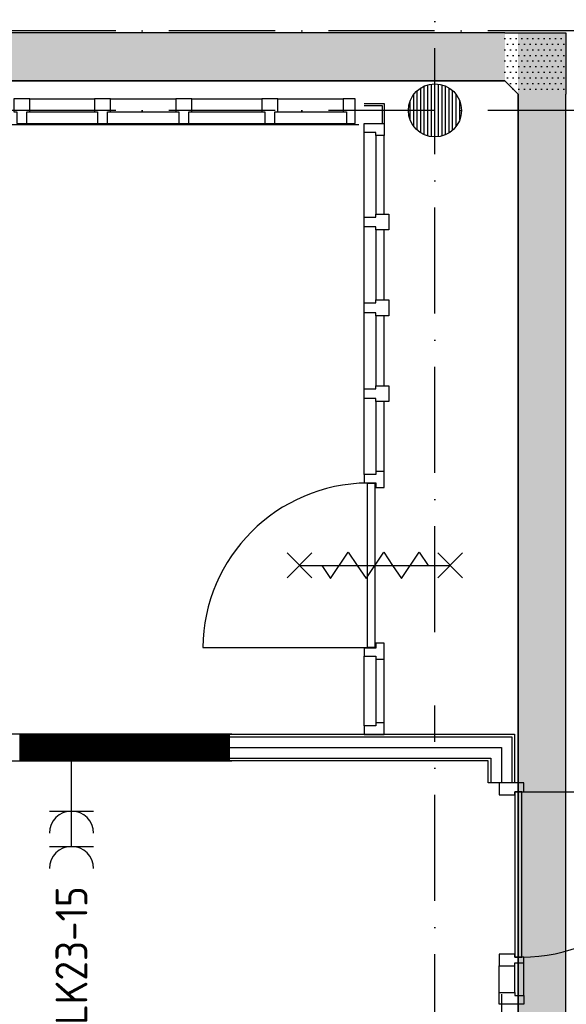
# Model space of a CAD drawing. Header units: millimetres. Extents: x -6587 to 112885, y 244 to 84344.
# Tile 49 of 57: x 72855 to 75940, y 36656 to 42219. Entities that reach past the tile are written whole.
import ezdxf
from ezdxf.enums import TextEntityAlignment as Align

# ---------------------------------------------------------------- set-up
doc = ezdxf.new("R2010")
doc.units = ezdxf.units.MM
doc.header["$LTSCALE"] = 100
doc.linetypes.add('B-SL0', pattern=[100000000.0, 0, -100000000.0])
doc.linetypes.add('DASHDOT', pattern=[9, 6, -1.5, 0, -1.5])
doc.layers.get('0').update_dxf_attribs({"color": 9, "linetype": 'CONTINUOUS'})
for name, color, linetype in [('AL$7----_STRAMIEN', 1, 'DASHDOT'), ('AL32----_BINNENKOZ', 7, 'CONTINUOUS'), ('AL32----_DRAAIRICHTING', 1, 'CONTINUOUS'), ('ALL-----_REFLIJNEN', 8, 'CONTINUOUS'), ('EB62203-_ATTRIB', 2, 'CONTINUOUS'), ('EL62203-_KRACHT-WCD230', 3, 'CONTINUOUS'), ('KABELGOOT1', 8, 'CONTINUOUS'), ('LIJN025', 10, 'CONTINUOUS')]:
    doc.layers.add(name, color=color, linetype=linetype)
doc.styles.add('1_8', font='iso', dxfattribs={"width": 0.7, "height": 1.8})
doc.styles.add('2_0', font='iso', dxfattribs={"height": 200})
doc.styles.add('NORATT', font='isocp.shx')
doc.styles.get("Standard").update_dxf_attribs({"font": 'iso.shx'})
pattern_1 = [(0, (-1717.716, 188607.497), (15.875, 31.75), [0, -31.75])]

# ---------------------------------------------------------------- blocks, each defined once
blk = doc.blocks.new('ES3W2A')
for p, q in [((1.25, 2), (-1.25, 2)), ((0, 2), (0, -3)), ((1.25, 0), (-1.25, 0))]:
    blk.add_line(p, q)
for centre in [(0, 3.25), (0, 1.25)]:
    blk.add_arc(centre, 1.25, 180, 0)
at = {"color": 0, "style": 'NORATT'}
for tag, flags, p in [('VERMOGEN', 9, (-2.5, 5)), ('GROEP', 8, (0, 5)), ('SCHAK', 8, (2.5, 5)), ('GELIJK', 9, (5, 5)), ('KAST', 9, (7, 5)), ('TAL', 8, (2.5, 5))]:
    blk.add_attdef(tag, text='', height=1.8, rotation=90, dxfattribs=dict(at, flags=flags)).set_placement(p, align=Align.MIDDLE_CENTER)
at = {"color": 0, "style": 'NORATT', "flags": 8}
blk.add_attdef('DOEL', text='', height=1.8, rotation=90, dxfattribs=at).set_placement((-2.5, 5), align=Align.MIDDLE_LEFT)
at = {"color": 0, "style": 'NORATT', "flags": 9}
blk.add_attdef('M_CODE', text='', height=1.8, dxfattribs=at).set_placement((0, 0), align=Align.MIDDLE_CENTER)
blk = doc.blocks.new('KG2FF')
at = {"linetype": 'B-SL0'}
for p, q in [((210, -135), (210, 135)), ((-135, -210), (135, -210))]:
    blk.add_line(p, q, dxfattribs=at)
at = {"linetype": 'ByBlock'}
for points in [[(-135, -210), (-135, 135), (-135, 135), (210, 135)], [(210, -135), (210, -135), (135, -210), (135, -210)]]:
    blk.add_lwpolyline(points, dxfattribs=at)
at = {"flags": 3}
blk.add_attdef('HULPSTUK', (0, 0), '', height=1, dxfattribs=at)
blk = doc.blocks.new('EH100000')
at = {"linetype": 'ByBlock'}
for p, q in [((1, 0.5), (0, 0.5)), ((1, 0.5, 1), (0, 0.5, 1)), ((0, -0.5, 1), (1, -0.5, 1)), ((1, -0.5), (0, -0.5))]:
    blk.add_line(p, q, dxfattribs=at)
at = {"linetype": 'ByBlock', "invisible_edges": 15}
for points in [[(1, -0.5), (0, -0.5), (0, 0.5), (1, 0.5)], [(0, 0.5), (1, 0.5), (1, 0.5, 1), (0, 0.5, 1)], [(0, -0.5, 1), (1, -0.5, 1), (1, -0.5), (0, -0.5)]]:
    blk.add_3dface(points, dxfattribs=at)
at = {"linetype": 'ByBlock', "style": '2_0', "flags": 8}
blk.add_attdef('FUNCTIE', text='', height=0.5, dxfattribs=at).set_placement((0.5, 0), align=Align.MIDDLE)
at = {"linetype": 'ByBlock', "flags": 9}
blk.add_attdef('SCHOT', text='', height=0.5, dxfattribs=at).set_placement((0.5, 0), align=Align.MIDDLE)
blk = doc.blocks.new('A$Cb38f1ce1')
at = {"layer": 'KABELGOOT1'}
h = blk.add_hatch(dxfattribs=at)
h.set_pattern_fill('DOTS', color=256, scale=20, style=0)
h.set_pattern_definition(pattern_1)
h.paths.add_polyline_path([(72342.3, 35347.4), (72342.3, 35617.4), (57643.3, 35617.4), (57643.3, 35347.4)])
h = blk.add_hatch(dxfattribs=at)
h.set_pattern_fill('DOTS', color=256, scale=20, style=0)
h.set_pattern_definition(pattern_1)
h.paths.add_polyline_path([(72342.3, 35347.4), (72417.3, 35272.4), (72687.3, 35272.4), (72687.3, 35617.4), (72342.3, 35617.4)])
h = blk.add_hatch(dxfattribs=at)
h.set_pattern_fill('DOTS', color=256, scale=20, style=0)
h.set_pattern_definition(pattern_1)
h.paths.add_polyline_path([(72417.3, 23236.6), (72687.3, 23236.6), (72687.3, 35617.4), (72417.3, 35617.4)])
at = {"layer": 'AL$7----_STRAMIEN', "color": 1}
for p, q in [((71947.7, 32231.7), (71947.7, 70113)), ((71947.7, 10911), (71947.7, 31816.9))]:
    blk.add_line(p, q, dxfattribs=at)
for points in [[(86347.7, 35630), (1577.4, 35630)], [(86347.7, 35180), (750, 35180)]]:
    blk.add_lwpolyline(points, dxfattribs=at)
at = {"layer": 'AL32----_BINNENKOZ', "color": 8}
for p, q in [((72398.2, 31330.5), (72398.2, 30396.5)), ((72438.2, 30396.5), (72438.2, 31330.5)), ((72398.2, 30413.5), (72310.2, 30413.5)), ((72310.2, 30413.5), (72310.2, 30346.5)), ((72398.2, 30396.5), (72398.2, 30413.5)), ((72449.2, 30396.5), (72398.2, 30396.5)), ((72398.2, 30396.5), (72438.2, 30396.5)), ((72449.2, 30363.5), (72449.2, 30396.5)), ((72449.2, 30363.5), (72449.2, 30396.5)), ((72310.2, 30196.5), (72310.2, 30346.5)), ((72310.2, 30346.5), (72398.2, 30346.5)), ((72398.2, 30346.5), (72398.2, 30363.5)), ((72398.2, 30363.5), (72449.2, 30363.5)), ((72398.2, 30196.5), (72398.2, 30346.5)), ((72449.2, 30179.5), (72449.2, 30363.5))]:
    blk.add_line(p, q, dxfattribs=at)
blk.add_lwpolyline([(72398.2, 30196.5), (72398.2, 30179.5), (72449.2, 30179.5), (72449.2, 30129.5), (72310.2, 30129.5), (72310.2, 30196.5)], close=True, dxfattribs=at)
at = {"layer": 'AL32----_DRAAIRICHTING', "color": 8}
blk.add_arc((72438.2, 31330.5), 934, 270, 0, dxfattribs=at)
at = {"layer": 'ALL-----_REFLIJNEN', "color": 8, "linetype": 'Continuous'}
for p, q in [((71927.8, 35031.3), (71927.8, 35328.7)), ((71947.8, 35030), (71947.8, 35330)), ((71967.8, 35031.3), (71967.8, 35328.7)), ((71827.8, 35090), (71827.8, 35270)), ((71847.8, 35068.2), (71847.8, 35291.8)), ((71867.8, 35053.1), (71867.8, 35306.9)), ((71887.8, 35042.5), (71887.8, 35317.5)), ((71907.8, 35035.4), (71907.8, 35324.6)), ((71987.8, 35035.4), (71987.8, 35324.6)), ((72007.8, 35042.5), (72007.8, 35317.5)), ((72027.8, 35053.1), (72027.8, 35306.9)), ((72047.8, 35068.2), (72047.8, 35291.8)), ((72067.8, 35090), (72067.8, 35270)), ((69660.7, 35244.5), (70025.7, 35244.5)), ((70115.7, 35244.5), (70485.7, 35244.5)), ((70575.7, 35244.5), (70970.7, 35244.5)), ((71060.7, 35244.5), (71430.7, 35244.5)), ((71497.7, 35244.5), (71430.7, 35244.5)), ((71430.7, 35244.5), (71430.7, 35172.5)), ((71497.7, 35105.5), (71497.7, 35244.5)), ((71547.7, 35219.5), (71661.7, 35219.5)), ((71661.7, 35219.5), (71661.7, 35105.5)), ((71807.8, 35126.1), (71807.8, 35233.8)), ((72087.8, 35126.1), (72087.8, 35233.8)), ((69660.7, 35172.5), (70025.7, 35172.5)), ((70115.7, 35172.5), (70485.7, 35172.5)), ((70575.7, 35172.5), (70970.7, 35172.5)), ((71060.7, 35172.5), (71430.7, 35172.5)), ((71430.7, 35172.5), (71447.7, 35172.5)), ((71447.7, 35172.5), (71447.7, 35105.5)), ((71547.7, 35207.5), (71649.7, 35207.5)), ((71649.7, 35207.5), (71649.7, 35105.5)), ((69643.7, 35105.5), (70042.7, 35105.5)), ((70098.7, 35105.5), (70502.7, 35105.5)), ((70558.7, 35105.5), (70987.7, 35105.5)), ((71043.7, 35105.5), (71447.7, 35105.5)), ((71447.7, 35105.5), (71497.7, 35105.5)), ((71547.7, 35055.5), (71547.7, 35105.5)), ((71547.7, 35105.5), (71661.7, 35105.5)), ((71661.7, 35105.5), (71661.7, 35038.5)), ((69250.7, 35100), (71517.3, 35100)), ((71547.7, 34577.5), (71547.7, 35055.5)), ((71614.7, 35055.5), (71547.7, 35055.5)), ((71614.7, 35038.5), (71614.7, 35055.5)), ((71614.7, 35038.5), (71614.7, 34594.5)), ((71661.7, 35038.5), (71614.7, 35038.5)), ((71661.7, 34594.5), (71661.7, 35038.5)), ((71547.7, 34521.5), (71547.7, 34577.5)), ((71547.7, 34577.5), (71614.7, 34577.5)), ((71614.7, 34577.5), (71614.7, 34594.5)), ((71614.7, 34594.5), (71686.7, 34594.5)), ((71686.7, 34594.5), (71686.7, 34504.5)), ((71614.7, 34521.5), (71547.7, 34521.5)), ((71547.7, 34092.5), (71547.7, 34521.5)), ((71614.7, 34504.5), (71614.7, 34521.5)), ((71614.7, 34504.5), (71614.7, 34109.5)), ((71686.7, 34504.5), (71614.7, 34504.5)), ((71661.7, 34109.5), (71661.7, 34504.5)), ((71614.7, 34092.5), (71614.7, 34109.5)), ((71614.7, 34109.5), (71686.7, 34109.5)), ((71686.7, 34109.5), (71686.7, 34019.5)), ((71547.7, 34036.5), (71547.7, 34092.5)), ((71547.7, 34092.5), (71614.7, 34092.5)), ((71614.7, 34036.5), (71547.7, 34036.5)), ((71547.7, 33607.5), (71547.7, 34036.5)), ((71614.7, 34019.5), (71614.7, 34036.5)), ((71614.7, 34019.5), (71614.7, 33624.5)), ((71686.7, 34019.5), (71614.7, 34019.5)), ((71661.7, 33624.5), (71661.7, 34019.5)), ((71547.7, 33551.5), (71547.7, 33607.5)), ((71547.7, 33607.5), (71614.7, 33607.5)), ((71614.7, 33607.5), (71614.7, 33624.5)), ((71614.7, 33624.5), (71686.7, 33624.5)), ((71686.7, 33624.5), (71686.7, 33534.5)), ((71614.7, 33551.5), (71547.7, 33551.5)), ((71547.7, 33122.5), (71547.7, 33551.5)), ((71614.7, 33534.5), (71614.7, 33551.5)), ((71614.7, 33534.5), (71614.7, 33139.5)), ((71686.7, 33534.5), (71614.7, 33534.5)), ((71661.7, 33139.5), (71661.7, 33534.5)), ((71614.7, 33122.5), (71547.7, 33122.5)), ((71547.7, 33122.5), (71547.7, 33076.5)), ((71661.7, 33139.5), (71614.7, 33139.5)), ((71614.7, 33139.5), (71614.7, 33122.5)), ((71661.7, 33049.5), (71661.7, 33139.5)), ((71547.7, 33076.5), (71614.7, 33076.5)), ((71567.7, 33074.5), (71608.7, 33074.5)), ((71567.7, 32144.5), (71567.7, 33074.5)), ((71608.7, 33074.5), (71608.7, 32144.5)), ((71614.7, 33076.5), (71614.7, 33049.5)), ((71614.7, 33049.5), (71661.7, 33049.5)), ((71661.7, 32169.5), (71614.7, 32169.5)), ((71614.7, 32169.5), (71614.7, 32142.5)), ((71661.7, 32079.5), (71661.7, 32169.5)), ((70637.7, 32144.5), (71567.7, 32144.5)), ((71614.7, 32142.5), (71547.7, 32142.5)), ((71547.7, 32142.5), (71547.7, 32096.5)), ((71608.7, 32144.5), (71567.7, 32144.5)), ((71547.7, 32096.5), (71614.7, 32096.5)), ((71547.7, 31703.5), (71547.7, 32096.5)), ((71614.7, 32096.5), (71614.7, 32079.5)), ((71614.7, 32079.5), (71614.7, 31720.5)), ((71614.7, 32079.5), (71661.7, 32079.5)), ((71661.7, 31720.5), (71661.7, 32079.5)), ((71661.7, 31720.5), (71614.7, 31720.5)), ((71614.7, 31720.5), (71614.7, 31703.5)), ((71661.7, 31653.5), (71661.7, 31720.5)), ((70801.7, 31655), (64837.7, 31655)), ((70801.7, 31655), (64837.7, 31655)), ((69604.8, 31655), (69604.8, 31505)), ((69606.8, 31655), (69606.8, 31505)), ((69608.8, 31655), (69608.8, 31505)), ((69610.8, 31655), (69610.8, 31505)), ((69612.8, 31655), (69612.8, 31505)), ((69614.8, 31655), (69614.8, 31505)), ((69616.8, 31655), (69616.8, 31505)), ((69618.8, 31655), (69618.8, 31505)), ((69620.8, 31655), (69620.8, 31505)), ((69622.8, 31655), (69622.8, 31505)), ((69624.8, 31655), (69624.8, 31505)), ((69626.8, 31655), (69626.8, 31505)), ((69628.8, 31655), (69628.8, 31505)), ((69630.8, 31655), (69630.8, 31505)), ((69632.8, 31655), (69632.8, 31505)), ((69634.8, 31655), (69634.8, 31505)), ((69636.8, 31655), (69636.8, 31505)), ((69638.8, 31655), (69638.8, 31505)), ((69640.8, 31655), (69640.8, 31505)), ((69642.8, 31655), (69642.8, 31505)), ((69644.8, 31655), (69644.8, 31505)), ((69646.8, 31655), (69646.8, 31505)), ((69648.8, 31655), (69648.8, 31505)), ((69650.8, 31655), (69650.8, 31505)), ((69652.8, 31655), (69652.8, 31505)), ((69654.8, 31655), (69654.8, 31505)), ((69656.8, 31655), (69656.8, 31505)), ((69658.8, 31655), (69658.8, 31505)), ((69660.8, 31655), (69660.8, 31505)), ((69662.8, 31655), (69662.8, 31505)), ((69664.8, 31655), (69664.8, 31505)), ((69665.5, 31655), (69815.5, 31505)), ((69665.5, 31655), (69815.5, 31505)), ((69666.8, 31655), (69666.8, 31505)), ((69668.8, 31655), (69668.8, 31505)), ((69670.8, 31655), (69670.8, 31505)), ((69672.8, 31655), (69672.8, 31505)), ((69674.8, 31655), (69674.8, 31505)), ((69676.8, 31655), (69676.8, 31505)), ((69678.8, 31655), (69678.8, 31505)), ((69680.8, 31655), (69680.8, 31505)), ((69682.8, 31655), (69682.8, 31505)), ((69684.8, 31655), (69684.8, 31505)), ((69686.8, 31655), (69686.8, 31505)), ((69688.8, 31655), (69688.8, 31505)), ((69690.8, 31655), (69690.8, 31505)), ((69692.8, 31655), (69692.8, 31505)), ((69694.8, 31655), (69694.8, 31505)), ((69696.8, 31655), (69696.8, 31505)), ((69698.8, 31655), (69698.8, 31505)), ((69700.8, 31655), (69700.8, 31505)), ((69702.8, 31655), (69702.8, 31505)), ((69704.8, 31655), (69704.8, 31505)), ((69706.8, 31655), (69706.8, 31505)), ((69708.8, 31655), (69708.8, 31505)), ((69710.8, 31655), (69710.8, 31505)), ((69712.8, 31655), (69712.8, 31505)), ((69714.8, 31655), (69714.8, 31505)), ((69716.8, 31655), (69716.8, 31505)), ((69718.8, 31655), (69718.8, 31505)), ((69720.8, 31655), (69720.8, 31505)), ((69722.8, 31655), (69722.8, 31505)), ((69724.8, 31655), (69724.8, 31505)), ((69726.8, 31655), (69726.8, 31505)), ((69728.8, 31655), (69728.8, 31505)), ((69730.8, 31655), (69730.8, 31505)), ((69732.8, 31655), (69732.8, 31505)), ((69734.8, 31655), (69734.8, 31505)), ((69736.8, 31655), (69736.8, 31505)), ((69738.8, 31655), (69738.8, 31505)), ((69740.8, 31655), (69740.8, 31505)), ((69742.8, 31655), (69742.8, 31505)), ((69744.8, 31655), (69744.8, 31505)), ((69746.8, 31655), (69746.8, 31505)), ((69748.8, 31655), (69748.8, 31505)), ((69750.8, 31655), (69750.8, 31505)), ((69752.8, 31655), (69752.8, 31505)), ((69754.8, 31655), (69754.8, 31505)), ((69756.8, 31655), (69756.8, 31505)), ((69758.8, 31655), (69758.8, 31505)), ((69760.8, 31655), (69760.8, 31505)), ((69762.8, 31655), (69762.8, 31505)), ((69764.8, 31655), (69764.8, 31505)), ((69766.8, 31655), (69766.8, 31505)), ((69768.8, 31655), (69768.8, 31505)), ((69770.8, 31655), (69770.8, 31505)), ((69772.8, 31655), (69772.8, 31505)), ((69774.8, 31655), (69774.8, 31505)), ((69776.8, 31655), (69776.8, 31505)), ((69778.8, 31655), (69778.8, 31505)), ((69780.8, 31655), (69780.8, 31505)), ((69782.8, 31655), (69782.8, 31505)), ((69784.8, 31655), (69784.8, 31505)), ((69786.8, 31655), (69786.8, 31505)), ((69788.8, 31655), (69788.8, 31505)), ((69790.8, 31655), (69790.8, 31505)), ((69792.8, 31655), (69792.8, 31505)), ((69794.8, 31655), (69794.8, 31505)), ((69796.8, 31655), (69796.8, 31505)), ((69798.8, 31655), (69798.8, 31505)), ((69800.8, 31655), (69800.8, 31505)), ((69802.8, 31655), (69802.8, 31505)), ((69804.8, 31655), (69804.8, 31505)), ((69806.8, 31655), (69806.8, 31505)), ((69808.8, 31655), (69808.8, 31505)), ((69810.8, 31655), (69810.8, 31505)), ((69812.8, 31655), (69812.8, 31505)), ((69814.8, 31655), (69814.8, 31505)), ((69816.8, 31655), (69816.8, 31505)), ((69818.8, 31655), (69818.8, 31505)), ((69820.8, 31655), (69820.8, 31505)), ((69822.8, 31655), (69822.8, 31505)), ((69824.8, 31655), (69824.8, 31505)), ((69826.8, 31655), (69826.8, 31505)), ((69828.8, 31655), (69828.8, 31505)), ((69830.8, 31655), (69830.8, 31505)), ((69832.8, 31655), (69832.8, 31505)), ((69834.8, 31655), (69834.8, 31505)), ((69836.8, 31655), (69836.8, 31505)), ((69838.8, 31655), (69838.8, 31505)), ((69840.8, 31655), (69840.8, 31505)), ((69842.8, 31655), (69842.8, 31505)), ((69844.8, 31655), (69844.8, 31505)), ((69846.8, 31655), (69846.8, 31505)), ((69848.8, 31655), (69848.8, 31505)), ((69850.8, 31655), (69850.8, 31505)), ((69852.8, 31655), (69852.8, 31505)), ((69854.8, 31655), (69854.8, 31505)), ((69856.8, 31655), (69856.8, 31505)), ((69858.8, 31655), (69858.8, 31505)), ((69860.8, 31655), (69860.8, 31505)), ((69862.8, 31655), (69862.8, 31505)), ((69864.8, 31655), (69864.8, 31505)), ((69866.8, 31655), (69866.8, 31505)), ((69868.8, 31655), (69868.8, 31505)), ((69870.8, 31655), (69870.8, 31505)), ((69872.8, 31655), (69872.8, 31505)), ((69874.8, 31655), (69874.8, 31505)), ((69876.8, 31655), (69876.8, 31505)), ((69877.6, 31655), (70027.6, 31505)), ((69877.6, 31655), (70027.6, 31505)), ((69878.8, 31655), (69878.8, 31505)), ((69880.8, 31655), (69880.8, 31505)), ((69882.8, 31655), (69882.8, 31505)), ((69884.8, 31655), (69884.8, 31505)), ((69886.8, 31655), (69886.8, 31505)), ((69888.8, 31655), (69888.8, 31505)), ((69890.8, 31655), (69890.8, 31505)), ((69892.8, 31655), (69892.8, 31505)), ((69894.8, 31655), (69894.8, 31505)), ((69896.8, 31655), (69896.8, 31505)), ((69898.8, 31655), (69898.8, 31505)), ((69900.8, 31655), (69900.8, 31505)), ((69902.8, 31655), (69902.8, 31505)), ((69904.8, 31655), (69904.8, 31505)), ((69906.8, 31655), (69906.8, 31505)), ((69908.8, 31655), (69908.8, 31505)), ((69910.8, 31655), (69910.8, 31505)), ((69912.8, 31655), (69912.8, 31505)), ((69914.8, 31655), (69914.8, 31505)), ((69916.8, 31655), (69916.8, 31505)), ((69918.8, 31655), (69918.8, 31505)), ((69920.8, 31655), (69920.8, 31505)), ((69922.8, 31655), (69922.8, 31505)), ((69924.8, 31655), (69924.8, 31505)), ((69926.8, 31655), (69926.8, 31505)), ((69928.8, 31655), (69928.8, 31505)), ((69930.8, 31655), (69930.8, 31505)), ((69932.8, 31655), (69932.8, 31505)), ((69934.8, 31655), (69934.8, 31505)), ((69936.8, 31655), (69936.8, 31505)), ((69938.8, 31655), (69938.8, 31505)), ((69940.8, 31655), (69940.8, 31505)), ((69942.8, 31655), (69942.8, 31505)), ((69944.8, 31655), (69944.8, 31505)), ((69946.8, 31655), (69946.8, 31505)), ((69948.8, 31655), (69948.8, 31505)), ((69950.8, 31655), (69950.8, 31505)), ((69952.8, 31655), (69952.8, 31505)), ((69954.8, 31655), (69954.8, 31505)), ((69956.8, 31655), (69956.8, 31505)), ((69958.8, 31655), (69958.8, 31505)), ((69960.8, 31655), (69960.8, 31505)), ((69962.8, 31655), (69962.8, 31505)), ((69964.8, 31655), (69964.8, 31505)), ((69966.8, 31655), (69966.8, 31505)), ((69968.8, 31655), (69968.8, 31505)), ((69970.8, 31655), (69970.8, 31505)), ((69972.8, 31655), (69972.8, 31505)), ((69974.8, 31655), (69974.8, 31505)), ((69976.8, 31655), (69976.8, 31505)), ((69978.8, 31655), (69978.8, 31505)), ((69980.8, 31655), (69980.8, 31505)), ((69982.8, 31655), (69982.8, 31505)), ((69984.8, 31655), (69984.8, 31505)), ((69986.8, 31655), (69986.8, 31505)), ((69988.8, 31655), (69988.8, 31505)), ((69990.8, 31655), (69990.8, 31505)), ((69992.8, 31655), (69992.8, 31505)), ((69994.8, 31655), (69994.8, 31505)), ((69996.8, 31655), (69996.8, 31505)), ((69998.8, 31655), (69998.8, 31505)), ((70000.8, 31655), (70000.8, 31505)), ((70002.8, 31655), (70002.8, 31505)), ((70004.8, 31655), (70004.8, 31505)), ((70006.8, 31655), (70006.8, 31505)), ((70008.8, 31655), (70008.8, 31505)), ((70010.8, 31655), (70010.8, 31505)), ((70012.8, 31655), (70012.8, 31505)), ((70014.8, 31655), (70014.8, 31505)), ((70016.8, 31655), (70016.8, 31505)), ((70018.8, 31655), (70018.8, 31505)), ((70020.8, 31655), (70020.8, 31505)), ((70022.8, 31655), (70022.8, 31505)), ((70024.8, 31655), (70024.8, 31505)), ((70026.8, 31655), (70026.8, 31505)), ((70028.8, 31655), (70028.8, 31505)), ((70030.8, 31655), (70030.8, 31505)), ((70032.8, 31655), (70032.8, 31505)), ((70034.8, 31655), (70034.8, 31505)), ((70036.8, 31655), (70036.8, 31505)), ((70038.8, 31655), (70038.8, 31505)), ((70040.8, 31655), (70040.8, 31505)), ((70042.8, 31655), (70042.8, 31505)), ((70044.8, 31655), (70044.8, 31505)), ((70046.8, 31655), (70046.8, 31505)), ((70048.8, 31655), (70048.8, 31505)), ((70050.8, 31655), (70050.8, 31505)), ((70052.8, 31655), (70052.8, 31505)), ((70054.8, 31655), (70054.8, 31505)), ((70056.8, 31655), (70056.8, 31505)), ((70058.8, 31655), (70058.8, 31505)), ((70060.8, 31655), (70060.8, 31505)), ((70062.8, 31655), (70062.8, 31505)), ((70064.8, 31655), (70064.8, 31505)), ((70066.8, 31655), (70066.8, 31505)), ((70068.8, 31655), (70068.8, 31505)), ((70070.8, 31655), (70070.8, 31505)), ((70072.8, 31655), (70072.8, 31505)), ((70074.8, 31655), (70074.8, 31505)), ((70076.8, 31655), (70076.8, 31505)), ((70078.8, 31655), (70078.8, 31505)), ((70080.8, 31655), (70080.8, 31505)), ((70082.8, 31655), (70082.8, 31505)), ((70084.8, 31655), (70084.8, 31505)), ((70086.8, 31655), (70086.8, 31505)), ((70088.8, 31655), (70088.8, 31505)), ((70089.8, 31655), (70239.8, 31505)), ((70089.8, 31655), (70239.8, 31505)), ((70090.8, 31655), (70090.8, 31505)), ((70092.8, 31655), (70092.8, 31505)), ((70094.8, 31655), (70094.8, 31505)), ((70096.8, 31655), (70096.8, 31505)), ((70098.8, 31655), (70098.8, 31505)), ((70100.8, 31655), (70100.8, 31505)), ((70102.8, 31655), (70102.8, 31505)), ((70104.8, 31655), (70104.8, 31505)), ((70106.8, 31655), (70106.8, 31505)), ((70108.8, 31655), (70108.8, 31505)), ((70110.8, 31655), (70110.8, 31505)), ((70112.8, 31655), (70112.8, 31505)), ((70114.8, 31655), (70114.8, 31505)), ((70116.8, 31655), (70116.8, 31505)), ((70118.8, 31655), (70118.8, 31505)), ((70120.8, 31655), (70120.8, 31505)), ((70122.8, 31655), (70122.8, 31505)), ((70124.8, 31655), (70124.8, 31505)), ((70126.8, 31655), (70126.8, 31505)), ((70128.8, 31655), (70128.8, 31505)), ((70130.8, 31655), (70130.8, 31505)), ((70132.8, 31655), (70132.8, 31505)), ((70134.8, 31655), (70134.8, 31505)), ((70136.8, 31655), (70136.8, 31505)), ((70138.8, 31655), (70138.8, 31505)), ((70140.8, 31655), (70140.8, 31505)), ((70142.8, 31655), (70142.8, 31505)), ((70144.8, 31655), (70144.8, 31505)), ((70146.8, 31655), (70146.8, 31505)), ((70148.8, 31655), (70148.8, 31505)), ((70150.8, 31655), (70150.8, 31505)), ((70152.8, 31655), (70152.8, 31505)), ((70154.8, 31655), (70154.8, 31505)), ((70156.8, 31655), (70156.8, 31505)), ((70158.8, 31655), (70158.8, 31505)), ((70160.8, 31655), (70160.8, 31505)), ((70162.8, 31655), (70162.8, 31505)), ((70164.8, 31655), (70164.8, 31505)), ((70166.8, 31655), (70166.8, 31505)), ((70168.8, 31655), (70168.8, 31505)), ((70170.8, 31655), (70170.8, 31505)), ((70172.8, 31655), (70172.8, 31505)), ((70174.8, 31655), (70174.8, 31505)), ((70176.8, 31655), (70176.8, 31505)), ((70178.8, 31655), (70178.8, 31505)), ((70180.8, 31655), (70180.8, 31505)), ((70182.8, 31655), (70182.8, 31505)), ((70184.8, 31655), (70184.8, 31505)), ((70186.8, 31655), (70186.8, 31505)), ((70188.8, 31655), (70188.8, 31505)), ((70190.8, 31655), (70190.8, 31505)), ((70192.8, 31655), (70192.8, 31505)), ((70194.8, 31655), (70194.8, 31505)), ((70196.8, 31655), (70196.8, 31505)), ((70198.8, 31655), (70198.8, 31505)), ((70200.8, 31655), (70200.8, 31505)), ((70202.8, 31655), (70202.8, 31505)), ((70204.8, 31655), (70204.8, 31505)), ((70206.8, 31655), (70206.8, 31505)), ((70208.8, 31655), (70208.8, 31505)), ((70210.8, 31655), (70210.8, 31505)), ((70212.8, 31655), (70212.8, 31505)), ((70214.8, 31655), (70214.8, 31505)), ((70216.8, 31655), (70216.8, 31505)), ((70218.8, 31655), (70218.8, 31505)), ((70220.8, 31655), (70220.8, 31505)), ((70222.8, 31655), (70222.8, 31505)), ((70224.8, 31655), (70224.8, 31505)), ((70226.8, 31655), (70226.8, 31505)), ((70228.8, 31655), (70228.8, 31505)), ((70230.8, 31655), (70230.8, 31505)), ((70232.8, 31655), (70232.8, 31505)), ((70234.8, 31655), (70234.8, 31505)), ((70236.8, 31655), (70236.8, 31505)), ((70238.8, 31655), (70238.8, 31505)), ((70240.8, 31655), (70240.8, 31505)), ((70242.8, 31655), (70242.8, 31505)), ((70244.8, 31655), (70244.8, 31505)), ((70246.8, 31655), (70246.8, 31505)), ((70248.8, 31655), (70248.8, 31505)), ((70250.8, 31655), (70250.8, 31505)), ((70252.8, 31655), (70252.8, 31505)), ((70254.8, 31655), (70254.8, 31505)), ((70256.8, 31655), (70256.8, 31505)), ((70258.8, 31655), (70258.8, 31505)), ((70260.8, 31655), (70260.8, 31505)), ((70262.8, 31655), (70262.8, 31505)), ((70264.8, 31655), (70264.8, 31505)), ((70266.8, 31655), (70266.8, 31505)), ((70268.8, 31655), (70268.8, 31505)), ((70270.8, 31655), (70270.8, 31505)), ((70272.8, 31655), (70272.8, 31505)), ((70274.8, 31655), (70274.8, 31505)), ((70276.8, 31655), (70276.8, 31505)), ((70278.8, 31655), (70278.8, 31505)), ((70280.8, 31655), (70280.8, 31505)), ((70282.8, 31655), (70282.8, 31505)), ((70284.8, 31655), (70284.8, 31505)), ((70286.8, 31655), (70286.8, 31505)), ((70288.8, 31655), (70288.8, 31505)), ((70290.8, 31655), (70290.8, 31505)), ((70292.8, 31655), (70292.8, 31505)), ((70294.8, 31655), (70294.8, 31505)), ((70296.8, 31655), (70296.8, 31505)), ((70298.8, 31655), (70298.8, 31505)), ((70300.8, 31655), (70300.8, 31505)), ((70301.9, 31655), (70451.9, 31505)), ((70301.9, 31655), (70451.9, 31505)), ((70302.8, 31655), (70302.8, 31505)), ((70304.8, 31655), (70304.8, 31505)), ((70306.8, 31655), (70306.8, 31505)), ((70308.8, 31655), (70308.8, 31505)), ((70310.8, 31655), (70310.8, 31505)), ((70312.8, 31655), (70312.8, 31505)), ((70314.8, 31655), (70314.8, 31505)), ((70316.8, 31655), (70316.8, 31505)), ((70318.8, 31655), (70318.8, 31505)), ((70320.8, 31655), (70320.8, 31505)), ((70322.8, 31655), (70322.8, 31505)), ((70324.8, 31655), (70324.8, 31505)), ((70326.8, 31655), (70326.8, 31505)), ((70328.8, 31655), (70328.8, 31505)), ((70330.8, 31655), (70330.8, 31505)), ((70332.8, 31655), (70332.8, 31505)), ((70334.8, 31655), (70334.8, 31505)), ((70336.8, 31655), (70336.8, 31505)), ((70338.8, 31655), (70338.8, 31505)), ((70340.8, 31655), (70340.8, 31505)), ((70342.8, 31655), (70342.8, 31505)), ((70344.8, 31655), (70344.8, 31505)), ((70346.8, 31655), (70346.8, 31505)), ((70348.8, 31655), (70348.8, 31505)), ((70350.8, 31655), (70350.8, 31505)), ((70352.8, 31655), (70352.8, 31505)), ((70354.8, 31655), (70354.8, 31505)), ((70356.8, 31655), (70356.8, 31505)), ((70358.8, 31655), (70358.8, 31505)), ((70360.8, 31655), (70360.8, 31505)), ((70362.8, 31655), (70362.8, 31505)), ((70364.8, 31655), (70364.8, 31505)), ((70366.8, 31655), (70366.8, 31505)), ((70368.8, 31655), (70368.8, 31505)), ((70370.8, 31655), (70370.8, 31505)), ((70372.8, 31655), (70372.8, 31505)), ((70374.8, 31655), (70374.8, 31505)), ((70376.8, 31655), (70376.8, 31505)), ((70378.8, 31655), (70378.8, 31505)), ((70380.8, 31655), (70380.8, 31505)), ((70382.8, 31655), (70382.8, 31505)), ((70384.8, 31655), (70384.8, 31505)), ((70386.8, 31655), (70386.8, 31505)), ((70388.8, 31655), (70388.8, 31505)), ((70390.8, 31655), (70390.8, 31505)), ((70392.8, 31655), (70392.8, 31505)), ((70394.8, 31655), (70394.8, 31505)), ((70396.8, 31655), (70396.8, 31505)), ((70398.8, 31655), (70398.8, 31505)), ((70400.8, 31655), (70400.8, 31505)), ((70402.8, 31655), (70402.8, 31505)), ((70404.8, 31655), (70404.8, 31505)), ((70406.8, 31655), (70406.8, 31505)), ((70408.8, 31655), (70408.8, 31505)), ((70410.8, 31655), (70410.8, 31505)), ((70412.8, 31655), (70412.8, 31505)), ((70414.8, 31655), (70414.8, 31505)), ((70416.8, 31655), (70416.8, 31505)), ((70418.8, 31655), (70418.8, 31505)), ((70420.8, 31655), (70420.8, 31505)), ((70422.8, 31655), (70422.8, 31505)), ((70424.8, 31655), (70424.8, 31505)), ((70426.8, 31655), (70426.8, 31505)), ((70428.8, 31655), (70428.8, 31505)), ((70430.8, 31655), (70430.8, 31505)), ((70432.8, 31655), (70432.8, 31505)), ((70434.8, 31655), (70434.8, 31505)), ((70436.8, 31655), (70436.8, 31505)), ((70438.8, 31655), (70438.8, 31505)), ((70440.8, 31655), (70440.8, 31505)), ((70442.8, 31655), (70442.8, 31505)), ((70444.8, 31655), (70444.8, 31505)), ((70446.8, 31655), (70446.8, 31505)), ((70448.8, 31655), (70448.8, 31505)), ((70450.8, 31655), (70450.8, 31505)), ((70452.8, 31655), (70452.8, 31505)), ((70454.8, 31655), (70454.8, 31505)), ((70456.8, 31655), (70456.8, 31505)), ((70458.8, 31655), (70458.8, 31505)), ((70460.8, 31655), (70460.8, 31505)), ((70462.8, 31655), (70462.8, 31505)), ((70464.8, 31655), (70464.8, 31505)), ((70466.8, 31655), (70466.8, 31505)), ((70468.8, 31655), (70468.8, 31505)), ((70470.8, 31655), (70470.8, 31505)), ((70472.8, 31655), (70472.8, 31505)), ((70474.8, 31655), (70474.8, 31505)), ((70476.8, 31655), (70476.8, 31505)), ((70478.8, 31655), (70478.8, 31505)), ((70480.8, 31655), (70480.8, 31505)), ((70482.8, 31655), (70482.8, 31505)), ((70484.8, 31655), (70484.8, 31505)), ((70486.8, 31655), (70486.8, 31505)), ((70488.8, 31655), (70488.8, 31505)), ((70490.8, 31655), (70490.8, 31505)), ((70492.8, 31655), (70492.8, 31505)), ((70494.8, 31655), (70494.8, 31505)), ((70496.8, 31655), (70496.8, 31505)), ((70498.8, 31655), (70498.8, 31505)), ((70500.8, 31655), (70500.8, 31505)), ((70502.8, 31655), (70502.8, 31505)), ((70504.8, 31655), (70504.8, 31505)), ((70506.8, 31655), (70506.8, 31505)), ((70508.8, 31655), (70508.8, 31505)), ((70510.8, 31655), (70510.8, 31505)), ((70512.8, 31655), (70512.8, 31505)), ((70514, 31655), (70664, 31505)), ((70514, 31655), (70664, 31505)), ((70514.8, 31655), (70514.8, 31505)), ((70516.8, 31655), (70516.8, 31505)), ((70518.8, 31655), (70518.8, 31505)), ((70520.8, 31655), (70520.8, 31505)), ((70522.8, 31655), (70522.8, 31505)), ((70524.8, 31655), (70524.8, 31505)), ((70526.8, 31655), (70526.8, 31505)), ((70528.8, 31655), (70528.8, 31505)), ((70530.8, 31655), (70530.8, 31505)), ((70532.8, 31655), (70532.8, 31505)), ((70534.8, 31655), (70534.8, 31505)), ((70536.8, 31655), (70536.8, 31505)), ((70538.8, 31655), (70538.8, 31505)), ((70540.8, 31655), (70540.8, 31505)), ((70542.8, 31655), (70542.8, 31505)), ((70544.8, 31655), (70544.8, 31505)), ((70546.8, 31655), (70546.8, 31505)), ((70548.8, 31655), (70548.8, 31505)), ((70550.8, 31655), (70550.8, 31505)), ((70552.8, 31655), (70552.8, 31505)), ((70554.8, 31655), (70554.8, 31505)), ((70556.8, 31655), (70556.8, 31505)), ((70558.8, 31655), (70558.8, 31505)), ((70560.8, 31655), (70560.8, 31505)), ((70562.8, 31655), (70562.8, 31505)), ((70564.8, 31655), (70564.8, 31505)), ((70566.8, 31655), (70566.8, 31505)), ((70568.8, 31655), (70568.8, 31505)), ((70570.8, 31655), (70570.8, 31505)), ((70572.8, 31655), (70572.8, 31505)), ((70574.8, 31655), (70574.8, 31505)), ((70576.8, 31655), (70576.8, 31505)), ((70578.8, 31655), (70578.8, 31505)), ((70580.8, 31655), (70580.8, 31505)), ((70582.8, 31655), (70582.8, 31505)), ((70584.8, 31655), (70584.8, 31505)), ((70586.8, 31655), (70586.8, 31505)), ((70588.8, 31655), (70588.8, 31505)), ((70590.8, 31655), (70590.8, 31505)), ((70592.8, 31655), (70592.8, 31505)), ((70594.8, 31655), (70594.8, 31505)), ((70596.8, 31655), (70596.8, 31505)), ((70598.8, 31655), (70598.8, 31505)), ((70600.8, 31655), (70600.8, 31505)), ((70602.8, 31655), (70602.8, 31505)), ((70604.8, 31655), (70604.8, 31505)), ((70606.8, 31655), (70606.8, 31505)), ((70608.8, 31655), (70608.8, 31505)), ((70610.8, 31655), (70610.8, 31505)), ((70612.8, 31655), (70612.8, 31505)), ((70614.8, 31655), (70614.8, 31505)), ((70616.8, 31655), (70616.8, 31505)), ((70618.8, 31655), (70618.8, 31505)), ((70620.8, 31655), (70620.8, 31505)), ((70622.8, 31655), (70622.8, 31505)), ((70624.8, 31655), (70624.8, 31505)), ((70626.8, 31655), (70626.8, 31505)), ((70628.8, 31655), (70628.8, 31505)), ((70630.8, 31655), (70630.8, 31505)), ((70632.8, 31655), (70632.8, 31505)), ((70634.8, 31655), (70634.8, 31505)), ((70636.8, 31655), (70636.8, 31505)), ((70638.8, 31655), (70638.8, 31505)), ((70640.8, 31655), (70640.8, 31505)), ((70642.8, 31655), (70642.8, 31505)), ((70644.8, 31655), (70644.8, 31505)), ((70646.8, 31655), (70646.8, 31505)), ((70648.8, 31655), (70648.8, 31505)), ((70650.8, 31655), (70650.8, 31505)), ((70651.7, 31655.5), (72397.7, 31655.5)), ((70651.7, 31505.5), (70651.7, 31655.5)), ((70652.8, 31655), (70652.8, 31505)), ((70654.8, 31655), (70654.8, 31505)), ((70656.8, 31655), (70656.8, 31505)), ((70658.8, 31655), (70658.8, 31505)), ((70660.8, 31655), (70660.8, 31505)), ((70662.8, 31655), (70662.8, 31505)), ((70664.8, 31655), (70664.8, 31505)), ((70666.8, 31655), (70666.8, 31505)), ((70668.8, 31655), (70668.8, 31505)), ((70670.8, 31655), (70670.8, 31505)), ((70672.8, 31655), (70672.8, 31505)), ((70674.8, 31655), (70674.8, 31505)), ((70676.8, 31655), (70676.8, 31505)), ((70678.8, 31655), (70678.8, 31505)), ((70680.8, 31655), (70680.8, 31505)), ((70682.8, 31655), (70682.8, 31505)), ((70684.8, 31655), (70684.8, 31505)), ((70686.8, 31655), (70686.8, 31505)), ((70688.8, 31655), (70688.8, 31505)), ((70690.8, 31655), (70690.8, 31505)), ((70692.8, 31655), (70692.8, 31505)), ((70694.8, 31655), (70694.8, 31505)), ((70696.8, 31655), (70696.8, 31505)), ((70698.8, 31655), (70698.8, 31505)), ((70700.8, 31655), (70700.8, 31505)), ((70702.8, 31655), (70702.8, 31505)), ((70704.8, 31655), (70704.8, 31505)), ((70706.8, 31655), (70706.8, 31505)), ((70708.8, 31655), (70708.8, 31505)), ((70710.8, 31655), (70710.8, 31505)), ((70712.8, 31655), (70712.8, 31505)), ((70714.8, 31655), (70714.8, 31505)), ((70716.8, 31655), (70716.8, 31505)), ((70718.8, 31655), (70718.8, 31505)), ((70720.8, 31655), (70720.8, 31505)), ((70722.8, 31655), (70722.8, 31505)), ((70724.8, 31655), (70724.8, 31505)), ((70726.8, 31655), (70726.8, 31505)), ((70728.8, 31655), (70728.8, 31505)), ((70730.8, 31655), (70730.8, 31505)), ((70732.8, 31655), (70732.8, 31505)), ((70734.8, 31655), (70734.8, 31505)), ((70736.8, 31655), (70736.8, 31505)), ((70738.8, 31655), (70738.8, 31505)), ((70740.8, 31655), (70740.8, 31505)), ((70742.8, 31655), (70742.8, 31505)), ((70744.8, 31655), (70744.8, 31505)), ((70746.8, 31655), (70746.8, 31505)), ((70748.8, 31655), (70748.8, 31505)), ((70750.8, 31655), (70750.8, 31505)), ((70752.8, 31655), (70752.8, 31505)), ((70754.8, 31655), (70754.8, 31505)), ((70756.8, 31655), (70756.8, 31505)), ((70758.8, 31655), (70758.8, 31505)), ((70760.8, 31655), (70760.8, 31505)), ((70762.8, 31655), (70762.8, 31505)), ((70764.8, 31655), (70764.8, 31505)), ((70766.8, 31655), (70766.8, 31505)), ((70768.8, 31655), (70768.8, 31505)), ((70770.8, 31655), (70770.8, 31505)), ((70772.8, 31655), (70772.8, 31505)), ((70774.8, 31655), (70774.8, 31505)), ((70776.8, 31655), (70776.8, 31505)), ((70778.8, 31655), (70778.8, 31505)), ((70780.8, 31655), (70780.8, 31505)), ((70782.8, 31655), (70782.8, 31505)), ((70784.8, 31655), (70784.8, 31505)), ((70786.8, 31655), (70786.8, 31505)), ((71614.7, 31703.5), (71547.7, 31703.5)), ((71547.7, 31703.5), (71547.7, 31653.5)), ((71547.7, 31653.5), (71661.7, 31653.5)), ((72397.7, 31655.5), (72397.7, 31380.5)), ((70651.7, 31640.5), (72382.7, 31640.5)), ((72382.7, 31640.5), (72382.7, 31380.5)), ((70651.7, 31580.5), (72322.7, 31580.5)), ((70651.7, 31580.5), (72322.7, 31580.5)), ((72322.7, 31580.5), (72322.7, 31380.5)), ((72322.7, 31580.5), (72322.7, 31380.5)), ((64837.7, 31505), (70801.7, 31505)), ((64837.7, 31505), (70801.7, 31505)), ((70651.7, 31520.5), (72262.7, 31520.5)), ((72247.7, 31505.5), (70651.7, 31505.5)), ((72247.7, 31380.5), (72247.7, 31505.5)), ((72262.7, 31520.5), (72262.7, 31380.5)), ((72397.7, 31380.5), (72247.7, 31380.5)), ((72449.2, 31380.5), (72310.2, 31380.5)), ((72310.2, 31380.5), (72310.2, 31313.5)), ((72449.2, 31330.5), (72449.2, 31380.5)), ((72398.2, 31313.5), (72398.2, 31330.5)), ((72398.2, 31330.5), (72449.2, 31330.5)), ((72438.2, 31330.5), (72398.2, 31330.5)), ((72438.2, 31330.5), (73372.2, 31330.5)), ((72310.2, 31313.5), (72398.2, 31313.5)), ((72322.7, 30187.4), (72322.7, 28555))]:
    blk.add_line(p, q, dxfattribs=at)
for points in [[(69660.7, 35244.5), (69570.7, 35244.5), (69570.7, 35172.5), (69587.7, 35172.5), (69587.7, 35105.5), (69643.7, 35105.5), (69643.7, 35172.5), (69660.7, 35172.5)], [(70115.7, 35244.5), (70025.7, 35244.5), (70025.7, 35172.5), (70042.7, 35172.5), (70042.7, 35105.5), (70098.7, 35105.5), (70098.7, 35172.5), (70115.7, 35172.5)], [(70575.7, 35244.5), (70485.7, 35244.5), (70485.7, 35172.5), (70502.7, 35172.5), (70502.7, 35105.5), (70558.7, 35105.5), (70558.7, 35172.5), (70575.7, 35172.5)], [(71060.7, 35244.5), (70970.7, 35244.5), (70970.7, 35172.5), (70987.7, 35172.5), (70987.7, 35105.5), (71043.7, 35105.5), (71043.7, 35172.5), (71060.7, 35172.5)]]:
    blk.add_lwpolyline(points, close=True, dxfattribs=at)
for points in [[(71113.7, 32539.5), (71253.7, 32679.5)], [(71113.7, 32679.5), (71253.7, 32539.5)], [(71308.7, 32609.5), (71358.7, 32534.5), (71458.7, 32684.5), (71508.7, 32609.5)], [(71508.7, 32609.5), (71558.7, 32534.5), (71658.7, 32684.5), (71708.7, 32609.5)], [(71708.7, 32609.5), (71758.7, 32534.5), (71858.7, 32684.5), (71908.7, 32609.5)], [(71963.7, 32539.5), (72103.7, 32679.5)], [(71963.7, 32679.5), (72103.7, 32539.5)], [(71183.7, 32609.5), (72033.7, 32609.5)]]:
    blk.add_lwpolyline(points, dxfattribs=at)
blk.add_circle((71947.8, 35180), 150, dxfattribs=at)
blk.add_arc((71576.5, 32135.7), 938.9, 90.538, 179.462, dxfattribs=at)
at = {"layer": 'KABELGOOT1', "xscale": 3739, "yscale": 270, "zscale": 60}
blk.add_blockref('EH100000', (68603.3, 35482.4, 3650), dxfattribs=at)
at = {"layer": 'KABELGOOT1', "rotation": 270}
blk.add_blockref('KG2FF', (72552.3, 35482.4, 3650), dxfattribs=at)
at = {"layer": 'KABELGOOT1', "xscale": 12753.85642418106, "yscale": 270, "zscale": 60, "rotation": 270}
blk.add_blockref('EH100000', (72552.3, 35272.4, 3650), dxfattribs=at)

msp = doc.modelspace()

# ---------------------------------------------------------------- block references
at = {"layer": 'EL62203-_KRACHT-WCD230'}
ref = msp.add_blockref('ES3W2A', (73147.5, 37747.9, 1050), dxfattribs=dict(at, xscale=100, yscale=100, zscale=100, rotation=180.0000000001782))
ref.add_attrib('GROEP', 'LK23-15', dxfattribs={"layer": 'EB62203-_ATTRIB', "color": 1, "height": 180, "rotation": 90, "style": '1_8', "flags": 8}).set_placement((73147.5, 37322.9, 1050), align=Align.MIDDLE_RIGHT)
at = {"layer": 'LIJN025'}
msp.add_blockref('A$Cb38f1ce1', (3251.2, 6526.8), dxfattribs=at)

doc.saveas('drawing.dxf')
